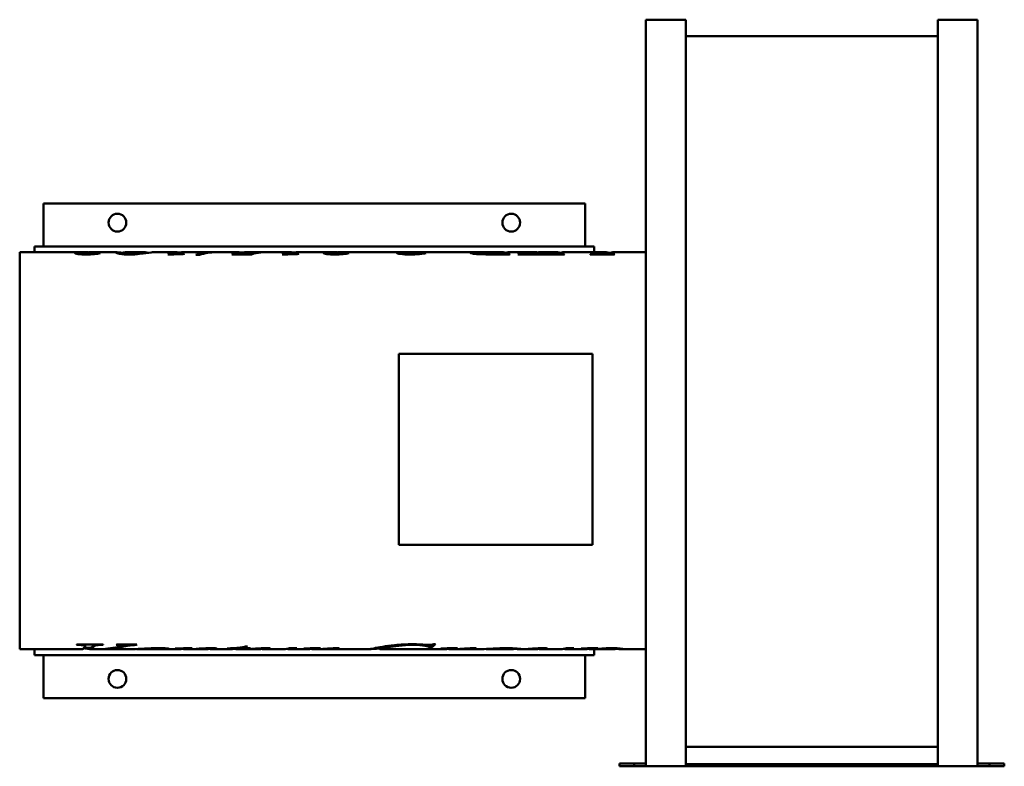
# Model space of a CAD drawing. Header units: millimetres. Extents: x 297 to 963, y 193 to 698.
import ezdxf

# ---------------------------------------------------------------- set-up
doc = ezdxf.new("R2010")
doc.units = ezdxf.units.MM
doc.header["$LTSCALE"] = 3
doc.layers.add('Widoczne (ISO)', color=7, linetype='Continuous', lineweight=50)

msp = doc.modelspace()

# ---------------------------------------------------------------- linework, layer by layer
at = {"layer": 'Widoczne (ISO)'}
for p, q in [((720.5, 193.5), (720.5, 697.5)), ((747.5, 697.5), (720.5, 697.5)), ((747.5, 697.5), (747.5, 193.5)), ((917.5, 193.5), (917.5, 697.5)), ((944.5, 697.5), (917.5, 697.5)), ((944.5, 697.5), (944.5, 193.5)), ((917.5, 686.29), (747.5, 686.29)), ((679.5, 573.5), (313.5, 573.5)), ((313.5, 573.5), (313.5, 544.5)), ((679.5, 544.5), (679.5, 573.5)), ((297.5, 540.5), (297.5, 272.5)), ((339.4, 540.5), (297.5, 540.5)), ((307.5, 544.5), (307.5, 540.5)), ((307.5, 544.5), (685.5, 544.5)), ((339.79, 539.03), (339.79, 539.98)), ((343.77, 540.39), (343.77, 540.46)), ((363.3, 540.5), (347.87, 540.5)), ((350.74, 539.62), (350.74, 539.87)), ((352.99, 540.48), (352.99, 540.49)), ((367.01, 539.5), (364.63, 539.5)), ((367.01, 539.17), (367.01, 539.93)), ((382.43, 540.5), (368.72, 540.5)), ((403.3, 540.5), (387.92, 540.5)), ((398.87, 538.97), (397.47, 538.97)), ((403.97, 539.5), (403.3, 539.5)), ((403.97, 539.17), (403.97, 539.71)), ((427.66, 540.5), (407.88, 540.5)), ((408.45, 539.34), (408.45, 539.49)), ((418.91, 538.79), (416.42, 538.79)), ((445.04, 540.5), (430.2, 540.5)), ((454.1, 539.09), (440.74, 539.09)), ((442.11, 539.7), (454.17, 539.7)), ((442.11, 539.09), (442.11, 539.7)), ((449.04, 540.33), (449.04, 540.35)), ((480.56, 540.5), (450.53, 540.5)), ((454.17, 539.11), (454.17, 539.7)), ((456.36, 539.73), (456.36, 540.15)), ((476.13, 538.97), (474.72, 538.97)), ((481.23, 539.5), (480.56, 539.5)), ((481.23, 539.17), (481.23, 539.71)), ((507.34, 540.5), (485.13, 540.5)), ((485.7, 539.34), (485.7, 539.49)), ((507.73, 539.03), (507.73, 539.98)), ((511.72, 540.39), (511.72, 540.46)), ((557.31, 540.5), (515.82, 540.5)), ((518.68, 539.62), (518.68, 539.87)), ((520.93, 540.48), (520.93, 540.49)), ((557.17, 539.21), (557.17, 540.21)), ((611.45, 540.5), (560.44, 540.5)), ((570.77, 539.72), (570.77, 539.98)), ((607.83, 539.23), (607.83, 540.04)), ((613.09, 540.47), (613.09, 540.5)), ((628.38, 539.09), (614, 539.09)), ((618.28, 539.09), (618.28, 539.4)), ((622.73, 539.49), (622.73, 540.49)), ((623.94, 539.5), (622.73, 539.5)), ((623.35, 539.5), (623.35, 540.5)), ((623.94, 539.09), (623.94, 539.54)), ((646.29, 540.5), (628.23, 540.5)), ((665.21, 539.09), (634.04, 539.09)), ((636.98, 540.17), (638.09, 540.17)), ((636.98, 539.17), (636.98, 540.17)), ((636.98, 539.17), (637.76, 539.17)), ((637.76, 539.09), (637.76, 539.93)), ((641.58, 539.09), (641.58, 539.41)), ((645.34, 540.31), (644.23, 540.31)), ((646.88, 539.37), (654.95, 539.37)), ((659.53, 540.49), (654.23, 540.49)), ((654.75, 540.5), (660.11, 540.5)), ((654.95, 539.09), (654.95, 539.37)), ((659.53, 539.49), (659.53, 540.49)), ((661.06, 539.5), (659.53, 539.5)), ((660.11, 539.5), (660.11, 540.5)), ((661.06, 539.09), (661.06, 539.54)), ((693.74, 540.5), (665.2, 540.5)), ((699.04, 539.09), (682.73, 539.09)), ((682.96, 539.09), (682.96, 539.24)), ((685.5, 544.5), (685.5, 540.5)), ((688.77, 539.09), (688.77, 539.53)), ((694.75, 539.5), (693.74, 539.5)), ((694.75, 539.09), (694.75, 539.54)), ((720.5, 540.5), (698.96, 540.5)), ((553.61, 471.93), (553.61, 342.99)), ((684.46, 471.93), (553.61, 471.93)), ((684.46, 342.99), (684.46, 471.93)), ((553.61, 342.99), (684.46, 342.99)), ((337.08, 275.42), (335.86, 275.42)), ((336.19, 275.68), (353.99, 275.68)), ((345.13, 273.5), (340.99, 273.5)), ((341.67, 275.68), (341.67, 274.74)), ((344.58, 273.5), (344.58, 272.61)), ((347.92, 275.68), (347.92, 274.92)), ((353.62, 275.68), (353.62, 275.42)), ((363.03, 275.68), (376.53, 275.68)), ((366.23, 275.68), (366.23, 274.95)), ((373.62, 275.68), (373.62, 275.29)), ((376.19, 275.68), (376.19, 275.42)), ((376.45, 272.67), (376.45, 272.63)), ((376.64, 272.68), (376.64, 272.54)), ((376.86, 272.7), (376.86, 272.51)), ((393.44, 273.24), (393.44, 272.84)), ((402.81, 273.06), (402.81, 272.95)), ((407.41, 273.14), (407.41, 272.84)), ((409.65, 273.18), (409.65, 272.5)), ((425.39, 273.25), (425.39, 272.79)), ((442.78, 272.98), (437.7, 272.98)), ((442.08, 272.81), (442.08, 272.75)), ((442.78, 273.3), (442.78, 272.98)), ((448.11, 273.97), (448.11, 272.98)), ((452.81, 272.98), (448.11, 272.98)), ((448.77, 273.98), (448.16, 273.98)), ((448.77, 274.11), (448.77, 273.18)), ((448.77, 273.18), (453.36, 273.18)), ((449.98, 274.39), (451.45, 274.39)), ((452.81, 273.18), (452.81, 272.98)), ((454.98, 272.77), (454.98, 272.66)), ((461.49, 273.21), (461.49, 272.85)), ((479.72, 273.18), (484.76, 273.18)), ((489.76, 273.08), (489.76, 272.97)), ((493.88, 273.15), (493.88, 272.95)), ((494.36, 273.16), (494.36, 272.87)), ((495.09, 273.17), (495.09, 272.68)), ((496.05, 273.18), (496.05, 272.51)), ((503.47, 272.79), (503.47, 272.65)), ((508.07, 273.14), (508.07, 272.75)), ((512.33, 273.23), (512.33, 272.72)), ((540.83, 273.5), (538.52, 273.5)), ((540.83, 273.51), (540.83, 272.51)), ((560.02, 272.68), (578.69, 272.68)), ((565.09, 272.68), (565.09, 272.58)), ((565.94, 272.68), (565.94, 272.53)), ((574.98, 273.46), (573.77, 273.46)), ((574.06, 274.94), (574.06, 273.95)), ((574.98, 274.46), (574.06, 274.46)), ((574.98, 274.46), (574.98, 273.46)), ((577.11, 275.91), (578.33, 275.91)), ((578.36, 272.68), (578.36, 272.62)), ((582.3, 273.08), (582.3, 272.97)), ((586.42, 273.15), (586.42, 272.95)), ((586.89, 273.16), (586.89, 272.87)), ((587.63, 273.17), (587.63, 272.68)), ((588.58, 273.18), (588.58, 272.51)), ((596.01, 272.79), (596.01, 272.65)), ((600.61, 273.14), (600.61, 272.75)), ((604.87, 273.23), (604.87, 272.72)), ((630.97, 273.16), (630.97, 272.64)), ((642, 272.77), (642, 272.66)), ((648.51, 273.21), (648.51, 272.85)), ((666.75, 273.18), (671.78, 273.18)), ((676.64, 273.09), (676.64, 272.98)), ((681.42, 273.16), (681.42, 272.85)), ((685.75, 273.23), (685.75, 272.66)), ((699.69, 273.24), (699.69, 272.63)), ((339.37, 272.5), (297.5, 272.5)), ((307.5, 272.5), (307.5, 268.5)), ((307.5, 268.5), (685.5, 268.5)), ((313.5, 268.5), (313.5, 239.5)), ((348.61, 272.5), (345.13, 272.5)), ((372.38, 272.5), (351.26, 272.5)), ((384.28, 272.5), (377.32, 272.5)), ((404.89, 272.5), (389.93, 272.5)), ((410.14, 272.5), (409.85, 272.5)), ((422.88, 272.5), (412.36, 272.5)), ((439.33, 272.5), (428.06, 272.5)), ((458.52, 272.5), (444.59, 272.5)), ((474.62, 272.5), (463.84, 272.5)), ((475.83, 272.52), (475.83, 272.5)), ((491.89, 272.5), (480.68, 272.5)), ((497.17, 272.5), (496.58, 272.5)), ((534.21, 272.5), (498.81, 272.5)), ((565.52, 272.5), (540.86, 272.5)), ((560.57, 272.62), (559.65, 272.62)), ((584.43, 272.5), (571.48, 272.5)), ((589.71, 272.5), (589.12, 272.5)), ((608.07, 272.5), (591.35, 272.5)), ((630.2, 272.5), (613.89, 272.5)), ((645.55, 272.5), (636.01, 272.5)), ((661.64, 272.5), (650.86, 272.5)), ((662.85, 272.52), (662.85, 272.5)), ((678.85, 272.5), (667.7, 272.5)), ((679.5, 239.5), (679.5, 268.5)), ((698.82, 272.5), (683.98, 272.5)), ((685.5, 272.5), (685.5, 268.5)), ((720.5, 272.5), (704.19, 272.5)), ((313.5, 239.5), (679.5, 239.5)), ((917.5, 206.56), (747.5, 206.56)), ((702.5, 193.5), (702.5, 195.5)), ((702.5, 195.5), (712.5, 195.5)), ((712.5, 193.5), (702.5, 193.5)), ((720.5, 195.5), (712.5, 195.5)), ((712.5, 195.5), (712.5, 193.5)), ((720.5, 193.5), (712.5, 193.5)), ((720.5, 193.5), (747.5, 193.5)), ((917.5, 195), (747.5, 195)), ((747.5, 193.5), (917.5, 193.5)), ((944.5, 193.5), (917.5, 193.5)), ((952.5, 195.5), (944.5, 195.5)), ((952.5, 193.5), (944.5, 193.5)), ((952.5, 195.5), (962.5, 195.5)), ((952.5, 193.5), (952.5, 195.5)), ((962.5, 193.5), (952.5, 193.5)), ((962.5, 195.5), (962.5, 193.5))]:
    msp.add_line(p, q, dxfattribs=at)
for centre in [(363.5, 560.5), (629.5, 560.5), (363.5, 252.5), (629.5, 252.5)]:
    msp.add_circle(centre, 6, dxfattribs=at)
for points, knots in [([(334.79, 539.87), (334.79, 540.05), (335.46, 540.18), (336.81, 540.28), (338.16, 540.37), (340.48, 540.43), (343.77, 540.46)], [0, 0, 0, 0, 1, 1, 1, 2, 2, 2, 2]), ([(342.6, 538.97), (340.27, 538.97), (338.38, 539.08), (336.94, 539.26), (335.51, 539.45), (334.79, 539.67), (334.79, 539.87)], [0, 0, 0, 0, 1, 1, 1, 2, 2, 2, 2]), ([(339.79, 539.98), (339.79, 539.85), (340.28, 539.71), (341.27, 539.59), (342.27, 539.47), (343.46, 539.41), (344.85, 539.41)], [0, 0, 0, 0, 1, 1, 1, 2, 2, 2, 2]), ([(351.81, 539.83), (350.79, 539.61), (349.48, 539.38), (347.88, 539.22), (346.27, 539.06), (344.52, 538.97), (342.6, 538.97)], [0, 0, 0, 0, 1, 1, 1, 2, 2, 2, 2]), ([(343.77, 540.44), (343.79, 540.45), (343.8, 540.45), (343.81, 540.45), (344.59, 540.49), (345.82, 540.5), (347.5, 540.5), (349.18, 540.5), (351.01, 540.49), (352.99, 540.49)], [0.986013, 0.986013, 0.986013, 0.986013, 1, 1, 1, 2, 2, 2, 3, 3, 3, 3]), ([(362.6, 540.31), (362.6, 540.52), (363.24, 540.56), (364.51, 540.42), (365.2, 540.34), (366.05, 540.21), (367.05, 540.06)], [0, 0, 0, 0, 1, 1, 1, 1.541616, 1.541616, 1.541616, 1.541616]), ([(371.55, 538.97), (369.03, 538.97), (366.9, 539.14), (365.18, 539.41), (363.46, 539.67), (362.6, 540.06), (362.6, 540.31)], [0, 0, 0, 0, 1, 1, 1, 2, 2, 2, 2]), ([(367.01, 539.93), (367.01, 539.73), (367.46, 539.53), (368.35, 539.4), (369.24, 539.26), (370.29, 539.19), (371.49, 539.19)], [0, 0, 0, 0, 1, 1, 1, 2, 2, 2, 2]), ([(371.49, 539.19), (372.62, 539.19), (373.77, 539.25), (374.95, 539.37), (376.13, 539.49), (377.34, 539.73), (378.59, 539.98), (379.85, 540.23), (381.05, 540.47), (382.21, 540.5)], [0, 0, 0, 0, 1, 1, 1, 2, 2, 2, 3, 3, 3, 3]), ([(403.97, 539.71), (403.97, 539.63), (404.16, 539.57), (404.53, 539.52), (404.9, 539.47), (405.41, 539.45), (406.06, 539.45)], [0, 0, 0, 0, 1, 1, 1, 2, 2, 2, 2]), ([(449.04, 540.35), (449.04, 540.47), (449.53, 540.5), (450.52, 540.5), (451.51, 540.5), (452.78, 540.47), (454.31, 540.45), (455.85, 540.43), (457.89, 540.41), (460.44, 540.4)], [0, 0, 0, 0, 1, 1, 1, 2, 2, 2, 3, 3, 3, 3]), ([(481.23, 539.71), (481.23, 539.63), (481.41, 539.57), (481.78, 539.52), (482.15, 539.47), (482.66, 539.45), (483.32, 539.45)], [0, 0, 0, 0, 1, 1, 1, 2, 2, 2, 2]), ([(502.73, 539.87), (502.73, 540.05), (503.4, 540.18), (504.75, 540.28), (506.11, 540.37), (508.43, 540.43), (511.72, 540.46)], [0, 0, 0, 0, 1, 1, 1, 2, 2, 2, 2]), ([(510.54, 538.97), (508.21, 538.97), (506.32, 539.08), (504.89, 539.26), (503.45, 539.45), (502.73, 539.67), (502.73, 539.87)], [0, 0, 0, 0, 1, 1, 1, 2, 2, 2, 2]), ([(507.73, 539.98), (507.73, 539.85), (508.22, 539.71), (509.22, 539.59), (510.21, 539.47), (511.4, 539.41), (512.79, 539.41)], [0, 0, 0, 0, 1, 1, 1, 2, 2, 2, 2]), ([(519.75, 539.83), (518.73, 539.61), (517.42, 539.38), (515.82, 539.22), (514.22, 539.06), (512.46, 538.97), (510.54, 538.97)], [0, 0, 0, 0, 1, 1, 1, 2, 2, 2, 2]), ([(511.72, 540.44), (511.73, 540.45), (511.74, 540.45), (511.75, 540.45), (512.53, 540.49), (513.76, 540.5), (515.44, 540.5), (517.12, 540.5), (518.95, 540.49), (520.93, 540.49)], [0.986013, 0.986013, 0.986013, 0.986013, 1, 1, 1, 2, 2, 2, 3, 3, 3, 3]), ([(561.16, 538.97), (558.63, 538.97), (556.5, 539.11), (554.77, 539.34), (553.04, 539.56), (552.17, 539.81), (552.17, 540.02)], [0, 0, 0, 0, 1, 1, 1, 2, 2, 2, 2]), ([(557.17, 540.21), (557.17, 540.07), (557.8, 539.92), (559.05, 539.78), (560.31, 539.65), (561.93, 539.57), (563.94, 539.57)], [0, 0, 0, 0, 1, 1, 1, 2, 2, 2, 2]), ([(571.81, 539.94), (570.81, 539.71), (569.35, 539.46), (567.42, 539.27), (565.49, 539.08), (563.4, 538.97), (561.16, 538.97)], [0, 0, 0, 0, 1, 1, 1, 2, 2, 2, 2]), ([(601.88, 540.05), (601.88, 540.24), (602.76, 540.35), (604.51, 540.42), (606.26, 540.48), (609.12, 540.49), (613.09, 540.5)], [0, 0, 0, 0, 1, 1, 1, 2, 2, 2, 2]), ([(614, 539.09), (611.58, 539.09), (609.43, 539.14), (607.53, 539.25), (605.64, 539.35), (604.22, 539.48), (603.28, 539.64), (602.35, 539.79), (601.88, 539.93), (601.88, 540.05)], [0, 0, 0, 0, 1, 1, 1, 2, 2, 2, 3, 3, 3, 3]), ([(619.95, 540.49), (615.86, 540.49), (612.81, 540.49), (610.82, 540.43), (608.82, 540.37), (607.83, 540.26), (607.83, 540.04)], [0, 0, 0, 0, 1, 1, 1, 2, 2, 2, 2]), ([(607.83, 540.04), (607.83, 539.87), (608.44, 539.7), (609.67, 539.57), (610.9, 539.43), (612.86, 539.36), (615.54, 539.36)], [0, 0, 0, 0, 1, 1, 1, 2, 2, 2, 2]), ([(613.09, 540.47), (613.27, 540.47), (613.46, 540.48), (613.66, 540.48), (615.17, 540.5), (617.61, 540.5), (620.96, 540.5)], [0.865606, 0.865606, 0.865606, 0.865606, 1, 1, 1, 2, 2, 2, 2]), ([(623.94, 539.54), (623.94, 539.46), (624.21, 539.38), (624.75, 539.33), (625.3, 539.27), (626.33, 539.24), (627.86, 539.24)], [0, 0, 0, 0, 1, 1, 1, 2, 2, 2, 2]), ([(637.76, 539.93), (637.76, 539.81), (638.12, 539.69), (638.84, 539.61), (639.56, 539.52), (640.47, 539.45), (641.58, 539.41)], [0, 0, 0, 0, 1, 1, 1, 2, 2, 2, 2]), ([(654.23, 540.49), (651.88, 540.49), (650.12, 540.49), (648.95, 540.48), (647.79, 540.46), (646.58, 540.43), (645.34, 540.31)], [0, 0, 0, 0, 1, 1, 1, 2, 2, 2, 2]), ([(649.76, 540.48), (649.92, 540.49), (650.09, 540.49), (650.29, 540.49), (651.09, 540.5), (652.58, 540.5), (654.75, 540.5)], [0.745712, 0.745712, 0.745712, 0.745712, 1, 1, 1, 2, 2, 2, 2]), ([(661.06, 539.54), (661.06, 539.48), (661.19, 539.43), (661.44, 539.38), (661.69, 539.33), (662.06, 539.3), (662.57, 539.27), (663.07, 539.25), (664.07, 539.24), (665.57, 539.24)], [0, 0, 0, 0, 1, 1, 1, 2, 2, 2, 3, 3, 3, 3]), ([(682.96, 539.24), (684.79, 539.24), (686.09, 539.26), (686.86, 539.31), (687.64, 539.36), (688.27, 539.43), (688.77, 539.53)], [0, 0, 0, 0, 1, 1, 1, 2, 2, 2, 2]), ([(694.75, 539.54), (694.75, 539.46), (695.02, 539.38), (695.56, 539.33), (696.09, 539.27), (697.11, 539.24), (698.61, 539.24)], [0, 0, 0, 0, 1, 1, 1, 2, 2, 2, 2]), ([(341.67, 274.74), (341.67, 274.92), (341.31, 275.09), (340.57, 275.22), (339.83, 275.35), (338.67, 275.42), (337.08, 275.42)], [0, 0, 0, 0, 1, 1, 1, 2, 2, 2, 2]), ([(353.62, 275.42), (351.69, 275.42), (350.36, 275.37), (349.65, 275.3), (348.94, 275.22), (348.36, 275.09), (347.92, 274.92)], [0, 0, 0, 0, 1, 1, 1, 2, 2, 2, 2]), ([(366.23, 274.95), (366.23, 275.07), (365.98, 275.17), (365.48, 275.26), (364.98, 275.35), (364.03, 275.4), (362.63, 275.42)], [0, 0, 0, 0, 1, 1, 1, 2, 2, 2, 2]), ([(373.62, 275.29), (372.4, 275.17), (371.18, 275), (369.98, 274.78), (368.78, 274.57), (366.87, 274.13), (364.25, 273.66)], [0, 0, 0, 0, 1, 1, 1, 2, 2, 2, 2]), ([(372.38, 272.5), (372.83, 272.5), (373.39, 272.51), (374.06, 272.54), (376.1, 272.63), (378.65, 272.82), (381.73, 272.99), (384.8, 273.15), (387.97, 273.26), (391.23, 273.26)], [0.670472, 0.670472, 0.670472, 0.670472, 1, 1, 1, 2, 2, 2, 3, 3, 3, 3]), ([(389.98, 273.09), (387.65, 273.09), (385.19, 272.97), (382.59, 272.8), (379.99, 272.64), (378.08, 272.45), (376.86, 272.51)], [0, 0, 0, 0, 1, 1, 1, 2, 2, 2, 2]), ([(385.06, 272.5), (387.85, 272.5), (389.94, 272.52), (391.34, 272.58), (392.74, 272.64), (393.44, 272.73), (393.44, 272.84)], [0, 0, 0, 0, 1, 1, 1, 2, 2, 2, 2]), ([(393.44, 272.84), (393.44, 272.9), (393.14, 272.97), (392.54, 273.02), (391.94, 273.07), (391.08, 273.09), (389.98, 273.09)], [0, 0, 0, 0, 1, 1, 1, 2, 2, 2, 2]), ([(391.23, 273.26), (393.58, 273.26), (395.32, 273.21), (396.45, 273.12), (397.58, 273.02), (398.14, 272.93), (398.14, 272.83)], [0, 0, 0, 0, 1, 1, 1, 2, 2, 2, 2]), ([(407.41, 272.84), (407.41, 272.87), (407.21, 272.9), (406.82, 272.93), (406.43, 272.96), (405.95, 272.98), (405.39, 272.98)], [0, 0, 0, 0, 1, 1, 1, 2, 2, 2, 2]), ([(410.14, 272.5), (414.32, 272.5), (417.53, 272.82), (419.8, 272.98), (422.15, 273.15), (424.42, 273.26), (426.6, 273.26)], [0.037632, 0.037632, 0.037632, 0.037632, 1, 1, 1, 2, 2, 2, 2]), ([(421.34, 272.84), (419.58, 272.77), (417.74, 272.66), (415.83, 272.58), (414.39, 272.52), (412.88, 272.48), (411.32, 272.51)], [0, 0, 0, 0, 1, 1, 1, 1.753854, 1.753854, 1.753854, 1.753854]), ([(425.39, 272.79), (425.39, 272.82), (425.23, 272.85), (424.91, 272.87), (424.59, 272.89), (424.21, 272.9), (423.77, 272.9)], [0, 0, 0, 0, 1, 1, 1, 2, 2, 2, 2]), ([(426.6, 273.26), (427.78, 273.26), (428.75, 273.22), (429.52, 273.14), (430.29, 273.06), (430.68, 272.96), (430.68, 272.87)], [0, 0, 0, 0, 1, 1, 1, 2, 2, 2, 2]), ([(438.03, 273.1), (440.48, 273.16), (442.56, 273.26), (444.25, 273.42), (445.94, 273.57), (447.85, 273.85), (449.98, 274.39)], [0, 0, 0, 0, 1, 1, 1, 2, 2, 2, 2]), ([(460.42, 272.92), (459.86, 272.92), (459.3, 272.91), (458.75, 272.88), (458.2, 272.86), (456.94, 272.76), (454.98, 272.66)], [0, 0, 0, 0, 1, 1, 1, 2, 2, 2, 2]), ([(461.49, 272.85), (461.49, 272.87), (461.38, 272.88), (461.16, 272.9), (460.94, 272.91), (460.69, 272.92), (460.42, 272.92)], [0, 0, 0, 0, 1, 1, 1, 2, 2, 2, 2]), ([(463.95, 273.26), (464.83, 273.26), (465.56, 273.23), (466.12, 273.16), (466.69, 273.1), (466.97, 273.03), (466.97, 272.95)], [0, 0, 0, 0, 1, 1, 1, 2, 2, 2, 2]), ([(474.62, 272.5), (474.67, 272.5), (474.71, 272.5), (474.76, 272.5), (476.08, 272.5), (477.48, 272.55), (478.95, 272.93)], [2.963982, 2.963982, 2.963982, 2.963982, 3, 3, 3, 4, 4, 4, 4]), ([(510.06, 272.64), (509.54, 272.64), (509.11, 272.65), (508.75, 272.66), (508.39, 272.68), (508.17, 272.7), (508.07, 272.75)], [0, 0, 0, 0, 1, 1, 1, 2, 2, 2, 2]), ([(511.08, 273.26), (511.82, 273.26), (512.4, 273.24), (512.83, 273.19), (513.26, 273.15), (513.47, 273.09), (513.47, 273.01)], [0, 0, 0, 0, 1, 1, 1, 2, 2, 2, 2]), ([(534.14, 272.51), (534.14, 272.56), (534.95, 272.77), (536.58, 273.11), (538.21, 273.44), (540.25, 273.86), (542.7, 274.25), (545.15, 274.64), (547.81, 275.01), (550.68, 275.29)], [0, 0, 0, 0, 1, 1, 1, 2, 2, 2, 3, 3, 3, 3]), ([(540.83, 273.11), (538.85, 272.96), (537.33, 272.8), (536.25, 272.69), (534.84, 272.53), (534.14, 272.47), (534.14, 272.51)], [1.235245, 1.235245, 1.235245, 1.235245, 2, 2, 2, 3, 3, 3, 3]), ([(574.06, 273.95), (574.06, 274.27), (573.09, 274.61), (571.16, 274.93), (569.22, 275.24), (566.55, 275.42), (563.14, 275.42)], [0, 0, 0, 0, 1, 1, 1, 2, 2, 2, 2]), ([(574.21, 275.42), (574.75, 275.42), (575.21, 275.45), (575.61, 275.5), (576, 275.56), (576.5, 275.69), (577.11, 275.91)], [0, 0, 0, 0, 1, 1, 1, 2, 2, 2, 2]), ([(602.59, 272.64), (602.08, 272.64), (601.64, 272.65), (601.29, 272.66), (600.93, 272.68), (600.7, 272.7), (600.61, 272.75)], [0, 0, 0, 0, 1, 1, 1, 2, 2, 2, 2]), ([(603.62, 273.26), (604.36, 273.26), (604.94, 273.24), (605.37, 273.19), (605.8, 273.15), (606.01, 273.09), (606.01, 273.01)], [0, 0, 0, 0, 1, 1, 1, 2, 2, 2, 2]), ([(608.07, 272.5), (608.51, 272.5), (609.08, 272.52), (609.78, 272.55), (611.65, 272.64), (614.15, 272.83), (617.28, 272.99), (620.4, 273.15), (623.43, 273.26), (626.34, 273.26)], [0.625205, 0.625205, 0.625205, 0.625205, 1, 1, 1, 2, 2, 2, 3, 3, 3, 3]), ([(625.53, 273.09), (622.27, 273.09), (619.27, 272.81), (616.53, 272.62), (613.96, 272.43), (612.6, 272.47), (612.43, 272.7)], [0, 0, 0, 0, 1, 1, 1, 1.934075, 1.934075, 1.934075, 1.934075]), ([(630.97, 272.64), (630.97, 272.74), (630.47, 272.86), (629.47, 272.94), (628.46, 273.03), (627.15, 273.09), (625.53, 273.09)], [0, 0, 0, 0, 1, 1, 1, 2, 2, 2, 2]), ([(626.34, 273.26), (629.28, 273.26), (631.7, 273.15), (633.58, 272.98), (635.47, 272.82), (636.42, 272.65), (636.42, 272.56)], [0, 0, 0, 0, 1, 1, 1, 2, 2, 2, 2]), ([(636.42, 272.56), (636.42, 272.46), (635.53, 272.49), (633.77, 272.63), (632.98, 272.7), (632.04, 272.78), (630.97, 272.87)], [0, 0, 0, 0, 1, 1, 1, 1.44928, 1.44928, 1.44928, 1.44928]), ([(647.44, 272.92), (646.88, 272.92), (646.32, 272.91), (645.77, 272.88), (645.22, 272.86), (643.96, 272.76), (642, 272.66)], [0, 0, 0, 0, 1, 1, 1, 2, 2, 2, 2]), ([(648.51, 272.85), (648.51, 272.87), (648.4, 272.88), (648.18, 272.9), (647.96, 272.91), (647.71, 272.92), (647.44, 272.92)], [0, 0, 0, 0, 1, 1, 1, 2, 2, 2, 2]), ([(650.97, 273.26), (651.86, 273.26), (652.58, 273.23), (653.14, 273.16), (653.71, 273.1), (653.99, 273.03), (653.99, 272.95)], [0, 0, 0, 0, 1, 1, 1, 2, 2, 2, 2]), ([(661.64, 272.5), (661.69, 272.5), (661.74, 272.5), (661.78, 272.5), (663.11, 272.5), (664.5, 272.55), (665.97, 272.93)], [2.963982, 2.963982, 2.963982, 2.963982, 3, 3, 3, 4, 4, 4, 4]), ([(681.42, 272.85), (681.42, 272.89), (681.24, 272.93), (680.9, 272.95), (680.56, 272.98), (680.03, 273), (679.32, 273)], [0, 0, 0, 0, 1, 1, 1, 2, 2, 2, 2]), ([(695.57, 272.98), (693.14, 272.98), (690.74, 272.85), (688.36, 272.7), (685.99, 272.55), (684.26, 272.46), (683.18, 272.52)], [0, 0, 0, 0, 1, 1, 1, 2, 2, 2, 2]), ([(685.75, 272.66), (688.16, 272.81), (690.3, 272.99), (692.19, 273.09), (694.07, 273.2), (696.01, 273.26), (698, 273.26)], [0, 0, 0, 0, 1, 1, 1, 2, 2, 2, 2]), ([(699.69, 272.63), (699.69, 272.71), (699.28, 272.8), (698.46, 272.87), (697.63, 272.94), (696.67, 272.98), (695.57, 272.98)], [0, 0, 0, 0, 1, 1, 1, 2, 2, 2, 2]), ([(698, 273.26), (699.96, 273.26), (701.64, 273.17), (703.03, 273.03), (704.43, 272.89), (705.13, 272.74), (705.13, 272.63)], [0, 0, 0, 0, 1, 1, 1, 2, 2, 2, 2]), ([(578.36, 272.62), (576.65, 272.61), (575.4, 272.61), (574.63, 272.59), (573.86, 272.58), (573.19, 272.55), (572.63, 272.53)], [0, 0, 0, 0, 1, 1, 1, 2, 2, 2, 2])]:
    msp.add_open_spline(points, degree=3, knots=knots, dxfattribs=at)
for points in [[(336.83, 539.28), (337.54, 539.33), (338.53, 539.37), (339.79, 539.4)], [(343.77, 540.46), (341.89, 540.48), (340.43, 540.5), (339.4, 540.5)], [(342.34, 540.35), (340.64, 540.27), (339.79, 540.17), (339.79, 539.98)], [(352.99, 540.48), (348.22, 540.47), (344.67, 540.45), (342.34, 540.35)], [(344.85, 539.41), (347.05, 539.41), (349.01, 539.6), (350.74, 539.87)], [(350.74, 539.87), (351.09, 539.86), (351.45, 539.84), (351.81, 539.83)], [(368.72, 540.5), (367.58, 540.51), (367.01, 540.25), (367.01, 539.93)], [(378.48, 539.35), (376.41, 539.11), (374.1, 538.97), (371.55, 538.97)], [(386.26, 540.39), (384.21, 540.17), (381.62, 539.71), (378.48, 539.35)], [(382.21, 540.5), (383.23, 540.52), (383.91, 540.37), (384.22, 540.13)], [(387.92, 540.5), (387.51, 540.5), (386.95, 540.46), (386.26, 540.39)], [(397.47, 538.97), (400.18, 540.39), (402.88, 540.82), (405.59, 540.26)], [(408.84, 539.36), (405.52, 539.24), (402.19, 539.11), (398.87, 538.97)], [(400.01, 539.01), (401.11, 539.34), (402.2, 539.5), (403.3, 539.5)], [(404.04, 539.83), (403.99, 539.79), (403.97, 539.75), (403.97, 539.71)], [(404.72, 540.05), (404.31, 539.93), (404.08, 539.85), (404.04, 539.83)], [(407.88, 540.5), (406.83, 540.5), (405.77, 540.35), (404.72, 540.05)], [(406.06, 539.45), (406.56, 539.45), (407.36, 539.46), (408.45, 539.49)], [(408.45, 539.49), (408.58, 539.45), (408.71, 539.4), (408.84, 539.36)], [(416.42, 538.79), (420.59, 540.06), (424.76, 540.62), (428.93, 540.47)], [(430.2, 540.5), (426.43, 540.5), (422.67, 539.93), (418.91, 538.79)], [(440.74, 539.09), (441.19, 539.32), (441.65, 539.53), (442.11, 539.7)], [(448.91, 540.33), (446.84, 540.42), (445.56, 540.5), (445.04, 540.5)], [(456.36, 540.15), (453.15, 540.18), (450.67, 540.26), (448.91, 540.33)], [(460.44, 540.4), (458.33, 540.22), (456.21, 539.78), (454.1, 539.09)], [(454.17, 539.7), (454.9, 539.88), (455.63, 540.03), (456.36, 540.15)], [(474.72, 538.97), (477.43, 540.39), (480.14, 540.82), (482.85, 540.26)], [(486.09, 539.36), (482.77, 539.24), (479.45, 539.11), (476.13, 538.97)], [(477.26, 539.01), (478.36, 539.34), (479.46, 539.5), (480.56, 539.5)], [(481.29, 539.83), (481.25, 539.79), (481.23, 539.75), (481.23, 539.71)], [(481.98, 540.05), (481.56, 539.93), (481.33, 539.85), (481.29, 539.83)], [(485.13, 540.5), (484.08, 540.5), (483.03, 540.35), (481.98, 540.05)], [(483.32, 539.45), (483.82, 539.45), (484.61, 539.46), (485.7, 539.49)], [(485.7, 539.49), (485.83, 539.45), (485.96, 539.4), (486.09, 539.36)], [(504.77, 539.28), (505.49, 539.33), (506.47, 539.37), (507.73, 539.4)], [(511.72, 540.46), (509.83, 540.48), (508.37, 540.5), (507.34, 540.5)], [(510.28, 540.35), (508.58, 540.27), (507.73, 540.17), (507.73, 539.98)], [(520.93, 540.48), (516.16, 540.47), (512.61, 540.45), (510.28, 540.35)], [(512.79, 539.41), (514.99, 539.41), (516.96, 539.6), (518.68, 539.87)], [(518.68, 539.87), (519.04, 539.86), (519.4, 539.84), (519.75, 539.83)], [(552.17, 540.02), (552.17, 540.17), (552.48, 540.27), (553.09, 540.34)], [(553.09, 540.34), (554.05, 540.45), (555.79, 540.52), (558.32, 540.49)], [(554.13, 539.43), (554.91, 539.47), (555.92, 539.5), (557.17, 539.5)], [(559.43, 540.49), (557.92, 540.47), (557.17, 540.38), (557.17, 540.21)], [(557.17, 539.21), (557.17, 539.17), (557.23, 539.13), (557.34, 539.08)], [(558.32, 540.49), (558.57, 540.49), (558.82, 540.49), (559.08, 540.48)], [(560.44, 540.5), (560.07, 540.5), (559.73, 540.5), (559.43, 540.49)], [(563.94, 539.57), (566.7, 539.57), (568.98, 539.75), (570.77, 539.98)], [(570.77, 539.98), (571.12, 539.97), (571.47, 539.95), (571.81, 539.94)], [(604.96, 539.43), (605.73, 539.45), (606.69, 539.47), (607.83, 539.48)], [(613.09, 540.5), (612.51, 540.5), (611.96, 540.5), (611.45, 540.5)], [(615.54, 539.36), (616.26, 539.36), (617.17, 539.37), (618.28, 539.4)], [(618.28, 539.4), (619.77, 540.06), (621.25, 540.42), (622.73, 540.49)], [(622.73, 540.49), (621.44, 540.49), (620.52, 540.49), (619.95, 540.49)], [(620.19, 539.09), (621.04, 539.32), (621.88, 539.45), (622.73, 539.49)], [(620.96, 540.5), (621.62, 540.5), (622.41, 540.5), (623.35, 540.5)], [(623.35, 540.5), (624.14, 540.49), (624.93, 540.4), (625.72, 540.22)], [(624.85, 539.99), (624.24, 539.81), (623.94, 539.64), (623.94, 539.54)], [(628.23, 540.5), (627.11, 540.5), (625.98, 540.33), (624.85, 539.99)], [(627.86, 539.24), (628.19, 539.24), (628.49, 539.24), (628.77, 539.24)], [(628.77, 539.24), (628.64, 539.19), (628.51, 539.14), (628.38, 539.09)], [(634.04, 539.09), (635.02, 539.57), (636, 539.94), (636.98, 540.17)], [(636.63, 539.09), (636.75, 539.12), (636.86, 539.15), (636.98, 539.17)], [(638.09, 540.17), (637.87, 540.09), (637.76, 540), (637.76, 539.93)], [(641.58, 539.41), (642.39, 539.39), (644.16, 539.37), (646.88, 539.37)], [(644.23, 540.31), (645.3, 540.51), (646.36, 540.55), (647.43, 540.44)], [(654.95, 539.37), (656.48, 540.06), (658, 540.43), (659.53, 540.49)], [(656.91, 539.09), (657.78, 539.32), (658.65, 539.46), (659.53, 539.49)], [(660.11, 540.5), (660.93, 540.49), (661.76, 540.38), (662.58, 540.19)], [(661.91, 540.01), (661.35, 539.85), (661.06, 539.68), (661.06, 539.54)], [(665.2, 540.5), (664.1, 540.5), (663.01, 540.34), (661.91, 540.01)], [(665.57, 539.24), (665.45, 539.19), (665.33, 539.14), (665.21, 539.09)], [(682.73, 539.09), (682.81, 539.14), (682.88, 539.19), (682.96, 539.24)], [(688.77, 539.53), (689.14, 539.59), (689.73, 539.8), (690.54, 540.03)], [(690.54, 540.03), (692.47, 540.6), (694.41, 540.65), (696.35, 540.19)], [(690.71, 539.09), (691.72, 539.36), (692.73, 539.5), (693.74, 539.5)], [(695.64, 540), (695.05, 539.83), (694.75, 539.66), (694.75, 539.54)], [(698.96, 540.5), (697.85, 540.5), (696.74, 540.33), (695.64, 540)], [(698.61, 539.24), (698.94, 539.24), (699.2, 539.24), (699.4, 539.24)], [(699.4, 539.24), (699.28, 539.19), (699.16, 539.14), (699.04, 539.09)], [(335.86, 275.42), (335.97, 275.51), (336.08, 275.59), (336.19, 275.68)], [(339.37, 272.5), (340.05, 272.5), (340.73, 273.03), (341.42, 274.09)], [(344.58, 272.81), (343.31, 272.92), (342.04, 273.07), (340.78, 273.26)], [(341.42, 274.09), (341.59, 274.39), (341.67, 274.62), (341.67, 274.74)], [(347.26, 274.2), (346.37, 272.78), (345.47, 272.25), (344.58, 272.61)], [(347.26, 275.18), (346.55, 274.06), (345.84, 273.5), (345.13, 273.5)], [(347.62, 275.68), (347.5, 275.55), (347.38, 275.38), (347.26, 275.18)], [(347.92, 274.92), (347.7, 274.83), (347.48, 274.56), (347.26, 274.2)], [(348.61, 272.5), (353.12, 272.5), (357.64, 272.93), (362.15, 273.77)], [(364.25, 273.66), (359.47, 272.81), (354.7, 272.43), (349.93, 272.51)], [(353.99, 275.68), (353.87, 275.59), (353.74, 275.51), (353.62, 275.42)], [(362.15, 273.77), (364.06, 274.13), (365.26, 274.44), (365.75, 274.62)], [(362.63, 275.42), (362.76, 275.51), (362.9, 275.59), (363.03, 275.68)], [(365.75, 274.62), (366.07, 274.74), (366.23, 274.86), (366.23, 274.95)], [(369.5, 275.68), (368.67, 275.52), (367.58, 275.29), (366.23, 275.02)], [(376.19, 275.42), (375.12, 275.4), (374.26, 275.36), (373.62, 275.29)], [(376.53, 275.68), (376.42, 275.59), (376.31, 275.51), (376.19, 275.42)], [(398.14, 272.83), (398.14, 272.7), (397.4, 272.62), (395.9, 272.57)], [(402.52, 273.06), (406.33, 273.12), (410.14, 273.19), (413.95, 273.26)], [(402.81, 272.95), (402.71, 272.99), (402.62, 273.02), (402.52, 273.06)], [(404.03, 272.97), (403.62, 272.96), (403.22, 272.96), (402.81, 272.95)], [(405.39, 272.98), (405.14, 272.98), (404.69, 272.98), (404.03, 272.97)], [(406.34, 272.6), (407.05, 272.69), (407.41, 272.8), (407.41, 272.84)], [(409.65, 272.57), (408.77, 272.62), (408.01, 272.69), (407.36, 272.81)], [(413.95, 273.26), (412.52, 272.73), (411.08, 272.48), (409.65, 272.5)], [(423.77, 272.9), (423.11, 272.9), (422.3, 272.88), (421.34, 272.84)], [(424.54, 272.59), (425.1, 272.66), (425.39, 272.73), (425.39, 272.79)], [(429.61, 272.58), (428.19, 272.43), (426.77, 272.49), (425.34, 272.75)], [(430.68, 272.87), (430.68, 272.77), (430.32, 272.66), (429.61, 272.58)], [(437.7, 272.98), (437.81, 273.02), (437.92, 273.06), (438.03, 273.1)], [(439.33, 272.5), (440.48, 272.5), (441.63, 272.66), (442.78, 272.98)], [(442.08, 272.75), (442.03, 272.76), (441.98, 272.77), (441.93, 272.78)], [(448.11, 272.98), (446.1, 272.43), (444.09, 272.35), (442.08, 272.75)], [(447.97, 273.94), (447.04, 273.7), (446.11, 273.56), (445.18, 273.51)], [(451.45, 274.39), (450.56, 273.89), (449.66, 273.48), (448.77, 273.18)], [(453.36, 273.18), (453.18, 273.11), (453, 273.04), (452.81, 272.98)], [(453.95, 272.69), (455.77, 272.83), (457.68, 273), (459.69, 273.12)], [(454.98, 272.66), (454.64, 272.67), (454.3, 272.68), (453.95, 272.69)], [(459.69, 273.12), (461.23, 273.21), (462.65, 273.26), (463.95, 273.26)], [(460.24, 272.6), (461.07, 272.69), (461.49, 272.81), (461.49, 272.85)], [(461.78, 272.63), (461.53, 272.66), (461.32, 272.7), (461.13, 272.73)], [(466.97, 272.95), (466.97, 272.85), (466.45, 272.68), (465.42, 272.58)], [(478.69, 272.66), (478.5, 272.69), (478.33, 272.72), (478.18, 272.76)], [(484.76, 273.18), (482.74, 272.51), (480.72, 272.33), (478.69, 272.66)], [(478.95, 272.93), (479.21, 273), (479.47, 273.09), (479.72, 273.18)], [(489.32, 273.08), (493.11, 273.13), (496.89, 273.2), (500.68, 273.26)], [(489.76, 272.97), (489.61, 273), (489.47, 273.04), (489.32, 273.08)], [(492.19, 273), (491.75, 273), (490.94, 272.99), (489.76, 272.97)], [(493.88, 272.95), (493.44, 272.98), (492.87, 273), (492.19, 273)], [(493.29, 272.59), (494, 272.68), (494.36, 272.8), (494.36, 272.87)], [(494.36, 272.87), (494.36, 272.9), (494.2, 272.93), (493.88, 272.95)], [(495.09, 272.68), (494.78, 272.73), (494.52, 272.77), (494.3, 272.81)], [(496.05, 272.58), (495.7, 272.61), (495.38, 272.64), (495.09, 272.68)], [(500.68, 273.26), (499.14, 272.69), (497.59, 272.44), (496.05, 272.51)], [(497.17, 272.5), (500.65, 272.49), (503.82, 272.83), (506.67, 273.04)], [(503.47, 272.65), (501.78, 272.56), (499.95, 272.48), (497.98, 272.51)], [(506.08, 272.8), (505.5, 272.78), (504.63, 272.72), (503.47, 272.65)], [(507.15, 272.82), (506.76, 272.82), (506.4, 272.81), (506.08, 272.8)], [(506.67, 273.04), (508.49, 273.17), (509.96, 273.26), (511.08, 273.26)], [(507.78, 272.8), (507.6, 272.81), (507.4, 272.82), (507.15, 272.82)], [(508.07, 272.75), (508.02, 272.77), (507.92, 272.79), (507.78, 272.8)], [(512.33, 272.72), (511.82, 272.66), (511.06, 272.64), (510.06, 272.64)], [(513.47, 273.01), (513.47, 272.89), (513.09, 272.79), (512.33, 272.72)], [(546.08, 274.75), (542.58, 274.06), (540.83, 273.56), (540.83, 273.51)], [(546.08, 273.76), (542.58, 273.06), (540.83, 272.56), (540.83, 272.51)], [(563.14, 275.42), (556.18, 275.42), (550.5, 274.64), (546.08, 273.76)], [(546.15, 274.76), (546.13, 274.76), (546.11, 274.75), (546.08, 274.75)], [(550.68, 275.29), (554.65, 275.68), (558.81, 275.91), (563.14, 275.91)], [(559.65, 272.62), (559.77, 272.63), (559.9, 272.65), (560.02, 272.68)], [(563.14, 275.91), (566.35, 275.91), (569.27, 275.78), (571.89, 275.55)], [(570.83, 272.52), (570.37, 272.54), (569.92, 272.6), (569.47, 272.68)], [(571.89, 275.55), (572.95, 275.46), (573.72, 275.42), (574.21, 275.42)], [(574.06, 274.94), (574.06, 275.11), (573.79, 275.28), (573.25, 275.45)], [(573.77, 273.46), (573.96, 273.66), (574.06, 273.84), (574.06, 273.95)], [(578.33, 275.91), (577.21, 274.85), (576.1, 274.03), (574.98, 273.46)], [(577.21, 275.91), (576.47, 275.31), (575.72, 274.83), (574.98, 274.46)], [(578.69, 272.68), (578.58, 272.65), (578.47, 272.63), (578.36, 272.62)], [(581.86, 273.08), (585.64, 273.13), (589.43, 273.2), (593.22, 273.26)], [(582.3, 272.97), (582.15, 273), (582, 273.04), (581.86, 273.08)], [(584.72, 273), (584.28, 273), (583.47, 272.99), (582.3, 272.97)], [(586.42, 272.95), (585.97, 272.98), (585.41, 273), (584.72, 273)], [(585.83, 272.59), (586.54, 272.68), (586.89, 272.8), (586.89, 272.87)], [(586.89, 272.87), (586.89, 272.9), (586.73, 272.93), (586.42, 272.95)], [(587.63, 272.68), (587.32, 272.73), (587.06, 272.77), (586.84, 272.81)], [(588.58, 272.58), (588.24, 272.61), (587.92, 272.64), (587.63, 272.68)], [(593.22, 273.26), (591.67, 272.69), (590.13, 272.44), (588.58, 272.51)], [(589.71, 272.5), (593.18, 272.49), (596.35, 272.83), (599.21, 273.04)], [(596.01, 272.65), (594.31, 272.56), (592.48, 272.48), (590.51, 272.51)], [(598.62, 272.8), (598.03, 272.78), (597.16, 272.72), (596.01, 272.65)], [(599.69, 272.82), (599.3, 272.82), (598.94, 272.81), (598.62, 272.8)], [(599.21, 273.04), (601.02, 273.17), (602.49, 273.26), (603.62, 273.26)], [(600.31, 272.8), (600.14, 272.81), (599.93, 272.82), (599.69, 272.82)], [(600.61, 272.75), (600.56, 272.77), (600.46, 272.79), (600.31, 272.8)], [(604.87, 272.72), (604.36, 272.66), (603.6, 272.64), (602.59, 272.64)], [(606.01, 273.01), (606.01, 272.89), (605.63, 272.79), (604.87, 272.72)], [(640.97, 272.69), (642.79, 272.83), (644.7, 273), (646.71, 273.12)], [(642, 272.66), (641.66, 272.67), (641.32, 272.68), (640.97, 272.69)], [(646.71, 273.12), (648.25, 273.21), (649.68, 273.26), (650.97, 273.26)], [(647.26, 272.6), (648.09, 272.69), (648.51, 272.81), (648.51, 272.85)], [(648.81, 272.63), (648.56, 272.66), (648.34, 272.7), (648.15, 272.73)], [(653.99, 272.95), (653.99, 272.85), (653.47, 272.68), (652.44, 272.58)], [(665.72, 272.66), (665.52, 272.69), (665.35, 272.72), (665.2, 272.76)], [(671.78, 273.18), (669.76, 272.51), (667.74, 272.33), (665.72, 272.66)], [(665.97, 272.93), (666.23, 273), (666.49, 273.09), (666.75, 273.18)], [(676.64, 273.09), (680.41, 273.14), (684.19, 273.2), (687.96, 273.26)], [(679.32, 273), (678.68, 273), (677.79, 272.99), (676.64, 272.98)], [(680.64, 272.64), (681.16, 272.73), (681.42, 272.82), (681.42, 272.85)], [(683.18, 272.52), (682.56, 272.56), (681.93, 272.65), (681.31, 272.79)], [(687.96, 273.26), (687.22, 272.99), (686.49, 272.79), (685.75, 272.66)], [(705.13, 272.63), (705.13, 272.42), (703.31, 272.46), (699.69, 272.76)], [(376.64, 272.54), (376.51, 272.57), (376.45, 272.6), (376.45, 272.63)], [(376.86, 272.54), (376.78, 272.54), (376.71, 272.54), (376.64, 272.54)], [(384.28, 272.5), (384.54, 272.5), (384.8, 272.5), (385.06, 272.5)], [(387.26, 272.5), (387.14, 272.5), (387.02, 272.51), (386.9, 272.51)], [(395.9, 272.57), (393.94, 272.5), (391.06, 272.49), (387.26, 272.5)], [(404.89, 272.5), (405.37, 272.5), (405.86, 272.53), (406.34, 272.6)], [(422.88, 272.5), (423.43, 272.5), (423.99, 272.53), (424.54, 272.59)], [(458.52, 272.5), (459.1, 272.5), (459.67, 272.53), (460.24, 272.6)], [(465.42, 272.58), (464.21, 272.46), (463, 272.48), (461.78, 272.63)], [(475.83, 272.5), (475.65, 272.5), (475.48, 272.5), (475.31, 272.51)], [(491.89, 272.5), (492.36, 272.5), (492.82, 272.53), (493.29, 272.59)], [(540.83, 272.51), (540.83, 272.5), (540.84, 272.5), (540.86, 272.5)], [(565.09, 272.58), (564.16, 272.6), (562.65, 272.62), (560.57, 272.62)], [(565.94, 272.53), (565.94, 272.55), (565.66, 272.57), (565.09, 272.58)], [(565.52, 272.5), (565.8, 272.5), (565.94, 272.51), (565.94, 272.53)], [(572.63, 272.53), (572.26, 272.52), (571.66, 272.47), (570.83, 272.52)], [(584.43, 272.5), (584.9, 272.5), (585.36, 272.53), (585.83, 272.59)], [(630.2, 272.5), (630.71, 272.5), (630.97, 272.55), (630.97, 272.64)], [(645.55, 272.5), (646.12, 272.5), (646.69, 272.53), (647.26, 272.6)], [(652.44, 272.58), (651.23, 272.46), (650.02, 272.48), (648.81, 272.63)], [(662.85, 272.5), (662.68, 272.5), (662.51, 272.5), (662.34, 272.51)], [(678.85, 272.5), (679.45, 272.5), (680.04, 272.55), (680.64, 272.64)], [(698.82, 272.5), (699.4, 272.5), (699.69, 272.54), (699.69, 272.63)]]:
    msp.add_open_spline(points, degree=3, dxfattribs=at)

doc.saveas('drawing.dxf')
